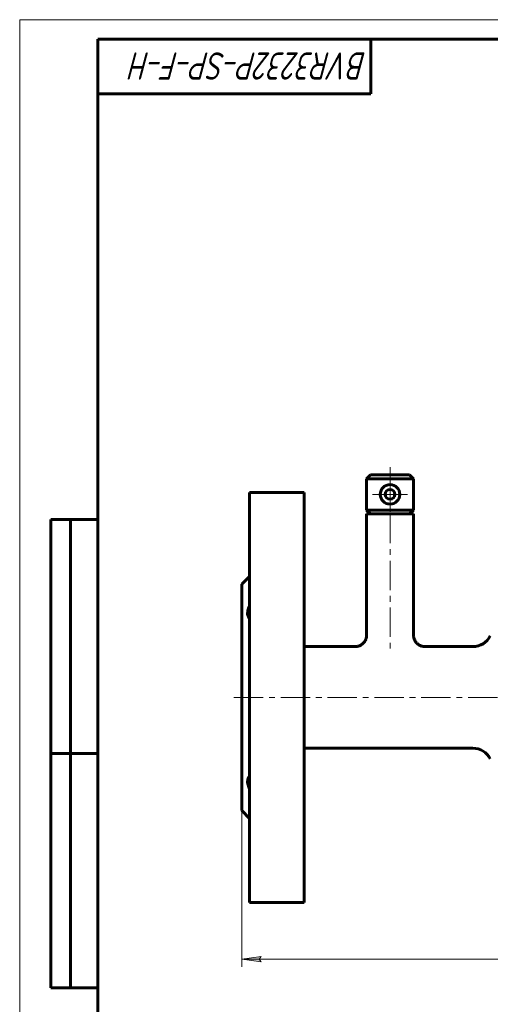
# Model space of a CAD drawing. Header units: millimetres. Extents: x 0 to 594, y 0 to 420.
# Tile 2 of 19: x 0 to 121, y 168 to 420. Entities that reach past the tile are written whole.
import ezdxf

# ---------------------------------------------------------------- set-up
doc = ezdxf.new("R2010")
doc.units = ezdxf.units.MM
for name, pattern in [('K5LT_AXLED', [12, 7.5, -1.5, 1.5, -1.5]), ('K5LT_BASIC', [0]), ('K5LT_THIN', [0])]:
    doc.linetypes.add(name, pattern=pattern)
doc.layers.add('Системный слой', color=7, linetype='Continuous')
doc.layers.add('Системный слой (1)', color=7, linetype='Continuous', true_color=0x6c6c6c)
doc.styles.add('KDIMTEXTSTYLE', font='GOST_AU.SHX', dxfattribs={"width": 0.96, "oblique": 15, "height": 5})
doc.styles.add('KTEXTSTYLE', font='GOST_AU.SHX', dxfattribs={"width": 0.96, "height": 5})
doc.dimstyles.new('KDIMSTYLE (1.00)', dxfattribs={"dimtxt": 5, "dimasz": 1, "dimexe": 2, "dimexo": 0, "dimgap": 1, "dimtad": 1, "dimtxsty": 'KDIMTEXTSTYLE', "dimsah": 1, "dimcen": 0, "dimdle": 1, "dimadec": 0, "dimazin": 0, "dimtfac": 0.667, "dimtmove": 0, "dimatfit": 3, "dimfxl": 1, "dimtvp": 1, "dimtolj": 1, "dimtzin": 0, "dimarcsym": 0})

# ---------------------------------------------------------------- blocks, each defined once
blk = doc.blocks.new('U0')
at = {"layer": 'Системный слой (1)', "color": 150, "linetype": 'K5LT_BASIC', "lineweight": 60, "true_color": 0x0080ff}
for p, q in [((72.9, 246.41), (72.9, 298.91)), ((72.9, 193.91), (72.9, 246.41))]:
    blk.add_line(p, q, dxfattribs=at)
blk = doc.blocks.new('U2')
at = {"layer": 'Системный слой (1)', "color": 150, "linetype": 'K5LT_BASIC', "lineweight": 60, "true_color": 0x0080ff}
for p, q in [((85.9, 259.41), (72.9, 259.41)), ((116.12, 259.41), (103.9, 259.41))]:
    blk.add_line(p, q, dxfattribs=at)
blk = doc.blocks.new('U6')
at = {"layer": 'Системный слой (1)', "color": 150, "linetype": 'K5LT_BASIC', "lineweight": 60, "true_color": 0x0080ff}
for p, q in [((58.9, 246.41), (58.9, 298.91)), ((58.9, 193.91), (58.9, 246.41))]:
    blk.add_line(p, q, dxfattribs=at)
blk = doc.blocks.new('D0')
at = {"layer": 'Системный слой (1)'}
for points in [[(61.4, 179.37), (61.9, 180.03), (56.9, 179.37), (61.9, 178.72)], [(301.9, 178.72), (306.9, 179.37), (301.9, 180.03), (302.4, 179.37)]]:
    blk.add_hatch(color=7, dxfattribs=at).paths.add_polyline_path(points)
at = {"layer": 'Системный слой (1)', "color": 7, "linetype": 'K5LT_THIN', "lineweight": 18}
for p, q in [((56.9, 217.41), (56.9, 177.37)), ((306.9, 217.41), (306.9, 177.37)), ((56.9, 179.37), (61.9, 180.03)), ((61.9, 178.72), (56.9, 179.37)), ((61.9, 180.03), (61.4, 179.37)), ((61.4, 179.37), (61.9, 178.72)), ((302.4, 179.37), (301.9, 180.03)), ((301.9, 180.03), (306.9, 179.37)), ((306.9, 179.37), (301.9, 178.72)), ((301.9, 178.72), (302.4, 179.37))]:
    blk.add_line(p, q, dxfattribs=at)
blk.add_wipeout([(173.51, 180.37), (173.51, 187.76), (189.61, 187.76), (189.61, 180.37)]).dxf.layer = 'Системный слой (1)'
blk.add_line((56.9, 179.37), (306.9, 179.37), dxfattribs=at)
at = {"layer": 'Системный слой (1)', "color": 7, "char_height": 5, "attachment_point": 1, "style": 'KTEXTSTYLE'}
for s, insert in [('\\H5.0;\\W1.000;\\Q15;\\Q15;\\W0.965;250', (173.51, 186.96)), ('\\H5.0;\\W1.000;\\Q15;\\Q15;\\W0.965;±', (182.64, 186.96)), ('\\H5.0;\\W1.000;\\Q15;\\Q15;\\W0.965;3', (185.55, 186.96))]:
    blk.add_mtext(s, dxfattribs=dict(at, insert=insert))
blk = doc.blocks.new('KDIMARROW_01')
at = {"layer": 'Системный слой'}
blk.add_hatch(color=0, dxfattribs=at).paths.add_polyline_path([(0, 0), (-5, 0.66), (-4.5, 0), (-5, -0.66)])
at = {"layer": 'Системный слой', "color": 0, "linetype": 'K5LT_THIN', "lineweight": 18}
for p, q in [((-4.5, 0), (-5, 0.66)), ((-5, 0.66), (0, 0)), ((0, 0), (-5, -0.66)), ((-5, -0.66), (-4.5, 0))]:
    blk.add_line(p, q, dxfattribs=at)
at = {"layer": 'Системный слой (1)', "color": 0, "linetype": 'K5LT_THIN', "lineweight": 18}
blk.add_line((427.72, 246.41), (426.72, 246.41), dxfattribs=at)
blk = doc.blocks.new('U38')
at = {"layer": 'Системный слой (1)', "color": 30, "linetype": 'K5LT_AXLED', "lineweight": 18, "true_color": 0xff8000}
for q in [(94.9, 302.91), (90.4, 298.41), (99.4, 298.41), (94.9, 293.91)]:
    blk.add_line((94.9, 298.41), q, dxfattribs=at)
blk = doc.blocks.new('U49')
at = {"color": 7, "linetype": 'K5LT_THIN', "lineweight": 18}
for p, q in [((0, 0), (0, 420)), ((0, 420), (594, 420))]:
    blk.add_line(p, q, dxfattribs=at)
at = {"color": 150, "linetype": 'K5LT_BASIC', "lineweight": 60, "true_color": 0x0080ff}
for p, q in [((20, 5), (20, 415)), ((20, 415), (589, 415)), ((90, 415), (90, 401)), ((90, 401), (20, 401)), ((8, 172), (8, 292)), ((20, 292), (8, 292)), ((13, 172), (13, 292)), ((20, 232), (8, 232)), ((20, 172), (8, 172))]:
    blk.add_line(p, q, dxfattribs=at)
at = {"color": 7, "insert": (88.96, 404.64), "char_height": 7, "attachment_point": 1, "rotation": 180, "style": 'KTEXTSTYLE'}
blk.add_mtext('\\H5.0;\\W1.000;\\Q15;\\Q15;\\W0.933;\\H7.00;BVR3232P-SP-F-H ', dxfattribs=at)

msp = doc.modelspace()

# ---------------------------------------------------------------- linework, layer by layer
at = {"layer": 'Системный слой (1)', "color": 30, "linetype": 'K5LT_AXLED', "lineweight": 18, "true_color": 0xff8000}
for p, q in [((94.898, 305.409), (94.898, 257.638)), ((54.898, 246.409), (308.898, 246.409))]:
    msp.add_line(p, q, dxfattribs=at)
at = {"layer": 'Системный слой (1)', "color": 150, "linetype": 'K5LT_BASIC', "lineweight": 60, "true_color": 0x0080ff}
for p, q in [((89.898, 303.409), (88.898, 302.409)), ((99.898, 303.409), (89.898, 303.409)), ((99.898, 303.409), (100.898, 302.409)), ((100.898, 302.409), (88.898, 302.409)), ((88.898, 302.409), (88.898, 294.409)), ((100.898, 302.409), (100.898, 294.409)), ((72.898, 298.909), (58.898, 298.909)), ((89.898, 293.409), (88.898, 294.409)), ((100.898, 294.409), (88.898, 294.409)), ((100.898, 293.409), (88.898, 293.409)), ((88.898, 293.409), (88.898, 262.409)), ((99.898, 293.409), (100.898, 294.409)), ((100.898, 293.409), (100.898, 262.409)), ((56.898, 275.409), (58.898, 277.409)), ((56.898, 246.409), (56.898, 275.409)), ((56.898, 217.409), (56.898, 246.409)), ((116.118, 233.409), (72.898, 233.409)), ((56.898, 217.409), (58.898, 215.409)), ((72.898, 193.909), (58.898, 193.909))]:
    msp.add_line(p, q, dxfattribs=at)
for centre, radius, start, end in [((94.898, 298.409), 2.5, 0, 180), ((94.898, 298.409), 2.5, 180, 0), ((94.898, 298.409), 1.25, 0, 180), ((94.898, 298.409), 1.25, 180, 0), ((116.118, 264.409), 5, 270, 333.25632), ((116.118, 228.409), 5, 26.74368, 90)]:
    msp.add_arc(centre, radius, start, end, dxfattribs=at)
for points, knots in [([(58.898, 269.935), (58.797, 269.71), (58.709, 269.489), (58.564, 269.055), (58.506, 268.841), (58.424, 268.42), (58.402, 268.219), (58.395, 267.839), (58.41, 267.659), (58.476, 267.332), (58.524, 267.188), (58.647, 266.924), (58.722, 266.805), (58.824, 266.679), (58.853, 266.645), (58.883, 266.613), (58.898, 266.596)], [0.0005234, 0.0005234, 0.0005234, 0.0005234, 0.7952599, 0.7952599, 1.5905198, 1.5905198, 2.3915972, 2.3915972, 3.1926746, 3.1926746, 3.9402758, 3.9402758, 4.687877, 4.687877, 4.8084762, 4.9285522, 4.9285522, 4.9285522, 4.9285522]), ([(88.898, 262.409), (88.898, 262.277), (88.889, 262.144), (88.854, 261.879), (88.827, 261.747), (88.756, 261.485), (88.71, 261.355), (88.601, 261.1), (88.537, 260.975), (88.391, 260.734), (88.309, 260.618), (88.13, 260.399), (88.032, 260.295), (87.822, 260.103), (87.711, 260.014), (87.477, 259.854), (87.354, 259.782), (87.1, 259.657), (86.969, 259.603), (86.704, 259.516), (86.57, 259.482), (86.3, 259.433), (86.165, 259.418), (85.986, 259.41), (85.942, 259.409), (85.898, 259.409)], [0, 0, 0, 0, 1.5189625, 1.5189625, 3.0608696, 3.0608696, 4.6340661, 4.6340661, 6.237928, 6.237928, 7.8598506, 7.8598506, 9.4876, 9.4876, 11.1156719, 11.1156719, 12.7423703, 12.7423703, 14.3559851, 14.3559851, 15.9432844, 15.9432844, 17.4952193, 17.4952193, 17.9986351, 17.9986351, 17.9986351, 17.9986351]), ([(100.898, 262.409), (100.898, 262.277), (100.907, 262.144), (100.943, 261.879), (100.969, 261.746), (101.041, 261.484), (101.087, 261.353), (101.196, 261.099), (101.26, 260.974), (101.406, 260.733), (101.488, 260.617), (101.668, 260.398), (101.765, 260.295), (101.975, 260.102), (102.086, 260.014), (102.32, 259.854), (102.443, 259.782), (102.696, 259.657), (102.827, 259.603), (103.092, 259.516), (103.227, 259.482), (103.497, 259.433), (103.632, 259.418), (103.811, 259.41), (103.855, 259.409), (103.898, 259.409)], [0, 0, 0, 0, 1.5209329, 1.5209329, 3.0652732, 3.0652732, 4.6401413, 4.6401413, 6.2437353, 6.2437353, 7.8644809, 7.8644809, 9.4910406, 9.4910406, 11.1180214, 11.1180214, 12.7432681, 12.7432681, 14.355863, 14.355863, 15.9436179, 15.9436179, 17.4982106, 17.4982106, 17.9986338, 17.9986338, 17.9986338, 17.9986338]), ([(58.898, 226.221), (58.797, 226.115), (58.709, 225.996), (58.564, 225.73), (58.506, 225.583), (58.424, 225.256), (58.402, 225.081), (58.395, 224.709), (58.41, 224.511), (58.476, 224.108), (58.524, 223.909), (58.647, 223.504), (58.722, 223.297), (58.824, 223.053), (58.853, 222.985), (58.883, 222.917), (58.898, 222.883)], [0.0005234, 0.0005234, 0.0005234, 0.0005234, 0.7952599, 0.7952599, 1.5905198, 1.5905198, 2.3915972, 2.3915972, 3.1926746, 3.1926746, 3.9402758, 3.9402758, 4.687877, 4.687877, 4.8084762, 4.9285522, 4.9285522, 4.9285522, 4.9285522])]:
    msp.add_open_spline(points, degree=3, knots=knots, dxfattribs=at)

# ---------------------------------------------------------------- block references
at = {"layer": 'Системный слой (1)'}
for name in ['U38', 'U6', 'U0', 'U2']:
    msp.add_blockref(name, (0, 0), dxfattribs=at)

# ---------------------------------------------------------------- next in the draw order: dimensions: what is measured, and where the dimension line sits
at = {"layer": 'Системный слой (1)', "color": 7}
dim = msp.add_linear_dim(base=(56.898, 179.374), p1=(306.898, 217.409), p2=(56.898, 217.409), dimstyle='KDIMSTYLE (1.00)', override={"dimexo": 0, "dimpost": '\\H5.0;\\W0.965;\\Q15;<>', "dimblk1": 'KDIMARROW_01', "dimblk2": 'KDIMARROW_01', "dimse1": 0, "dimse2": 0, "dimclrt": 7, "dimtol": 1, "dimtp": 3, "dimtm": 3, "dimtdec": 5, "dimtolj": 1}, dxfattribs=at)
dim.commit()
dim.dimension.update_dxf_attribs({"geometry": 'D0', "text_midpoint": (181.898, 179.374), "dimtype": 160})

# ---------------------------------------------------------------- next in the draw order: block references
msp.add_blockref('U49', (0, 0))

doc.saveas('drawing.dxf')
